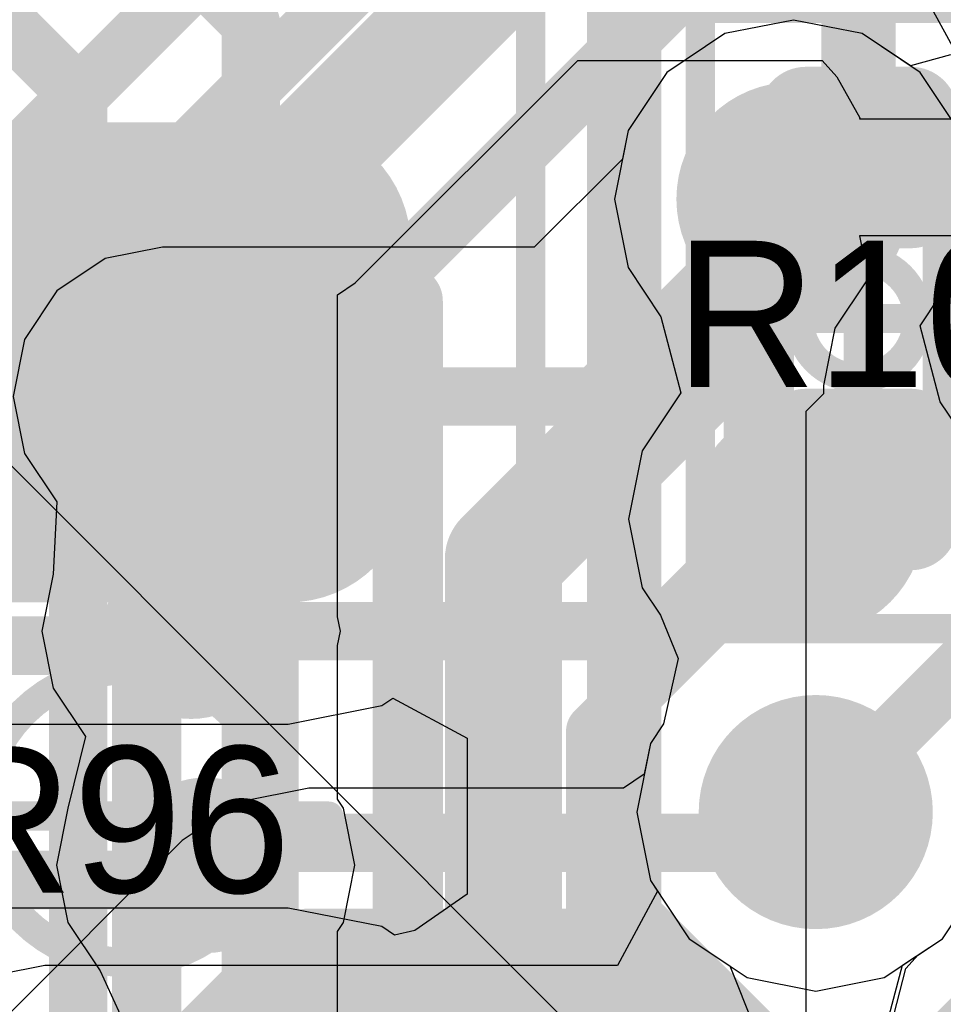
# Model space of a CAD drawing. Header units: millimetres. Extents: x -2 to 68, y -2 to 27.4.
# Tile 190 of 256: x 16.5 to 18, y 15.9 to 17.6. Entities that reach past the tile are written whole.
import ezdxf

# ---------------------------------------------------------------- set-up
doc = ezdxf.new("R2010")
doc.units = ezdxf.units.MM
for name, color, linetype in [('BottomLayer', 5, 'Continuous'), ('DrillGuide', 244, 'Continuous'), ('Mechanical13', 56, 'Continuous'), ('Mechanical15', 56, 'Continuous'), ('Mechanical2', 216, 'Continuous'), ('MidLayer1', 16, 'Continuous'), ('MidLayer2', 76, 'Continuous'), ('MidLayer3', 90, 'Continuous'), ('MidLayer4', 156, 'Continuous'), ('MidLayer5', 130, 'Continuous'), ('MidLayer6', 216, 'Continuous'), ('MidLayer7', 6, 'Continuous'), ('MidLayer8', 54, 'Continuous'), ('MultiLayer', 9, 'Continuous'), ('TopLayer', 1, 'Continuous'), ('TopPaste', 8, 'Continuous'), ('TopSolder', 216, 'Continuous'), ('ViaHoleLayer', 16, 'Continuous')]:
    doc.layers.add(name, color=color, linetype=linetype)

# ---------------------------------------------------------------- blocks, each defined once
blk = doc.blocks.new('RES_0201_13')
at = {"layer": 'Mechanical13', "const_width": 0.12}
for points in [[(-0.32, -0.17), (-0.32, 0.17)], [(0.32, 0.17), (-0.32, 0.17)], [(0.32, -0.17), (0.32, 0.17)], [(0.32, -0.17), (-0.32, -0.17)]]:
    blk.add_lwpolyline(points, dxfattribs=at)
at = {"layer": 'Mechanical13', "const_width": 0.06}
for points in [[(-0.35, 0.17, 1), (-0.29, 0.17, 1)], [(-0.35, 0.17, 1), (-0.29, 0.17, 1)], [(0.29, 0.17, 1), (0.35, 0.17, 1)], [(0.29, 0.17, 1), (0.35, 0.17, 1)], [(-0.35, -0.17, 1), (-0.29, -0.17, 1)], [(-0.35, -0.17, 1), (-0.29, -0.17, 1)], [(0.29, -0.17, 1), (0.35, -0.17, 1)], [(0.29, -0.17, 1), (0.35, -0.17, 1)]]:
    blk.add_lwpolyline(points, format="xyb", close=True, dxfattribs=at)
at = {"layer": 'Mechanical15', "const_width": 0.05}
for points in [[(-0.53, -0.27), (-0.53, 0.27)], [(0.53, 0.27), (-0.53, 0.27)], [(0.53, -0.27), (0.53, 0.27)], [(0, -0.135), (0, 0.135)], [(0.135, 0), (-0.135, 0)], [(0.53, -0.27), (-0.53, -0.27)]]:
    blk.add_lwpolyline(points, dxfattribs=at)
at = {"layer": 'Mechanical15'}
for points, const_width in [([(-0.5425, 0.27, 1), (-0.5175, 0.27, 1)], 0.025), ([(-0.5425, 0.27, 1), (-0.5175, 0.27, 1)], 0.025), ([(0.5175, 0.27, 1), (0.5425, 0.27, 1)], 0.025), ([(0.5175, 0.27, 1), (0.5425, 0.27, 1)], 0.025), ([(-0.0125, 0.135, 1), (0.0125, 0.135, 1)], 0.025), ([(0.1013, 0, 1), (-0.1013, 0, 1)], 0.05), ([(-0.1475, 0, 1), (-0.1225, 0, 1)], 0.025), ([(-0.1138, 0, 1), (-0.0888, 0, 1)], 0.025), ([(0.0888, 0, 1), (0.1138, 0, 1)], 0.025), ([(0.1225, 0, 1), (0.1475, 0, 1)], 0.025), ([(-0.0125, -0.135, 1), (0.0125, -0.135, 1)], 0.025), ([(-0.5425, -0.27, 1), (-0.5175, -0.27, 1)], 0.025), ([(-0.5425, -0.27, 1), (-0.5175, -0.27, 1)], 0.025), ([(0.5175, -0.27, 1), (0.5425, -0.27, 1)], 0.025), ([(0.5175, -0.27, 1), (0.5425, -0.27, 1)], 0.025)]:
    blk.add_lwpolyline(points, format="xyb", close=True, dxfattribs=dict(at, const_width=const_width))
at = {"layer": 'TopLayer', "const_width": 0.0806}
for points in [[(-0.3897, 0.0894, 1), (-0.3091, 0.0894, 1)], [(-0.2409, 0.0894, 1), (-0.1603, 0.0894, 1)], [(0.1603, 0.0894, 1), (0.2409, 0.0894, 1)], [(0.3091, 0.0894, 1), (0.3897, 0.0894, 1)], [(-0.3897, -0.0894, 1), (-0.3091, -0.0894, 1)], [(-0.2409, -0.0894, 1), (-0.1603, -0.0894, 1)], [(0.1603, -0.0894, 1), (0.2409, -0.0894, 1)], [(0.3091, -0.0894, 1), (0.3897, -0.0894, 1)]]:
    blk.add_lwpolyline(points, format="xyb", close=True, dxfattribs=at)
at = {"layer": 'TopLayer'}
for points in [[(-0.2006, 0.17), (-0.3494, 0.17), (-0.2006, -0.17), (-0.3494, -0.17)], [(0.2006, -0.17), (0.3494, -0.17), (0.2006, 0.17), (0.3494, 0.17)], [(-0.12, 0.0894), (-0.43, 0.0894), (-0.12, -0.0894), (-0.43, -0.0894)], [(0.12, -0.0894), (0.43, -0.0894), (0.12, 0.0894), (0.43, 0.0894)]]:
    blk.add_solid(points, dxfattribs=at)
at = {"layer": 'TopPaste', "const_width": 0.0806}
for points in [[(-0.3897, 0.0894, 1), (-0.3091, 0.0894, 1)], [(-0.2409, 0.0894, 1), (-0.1603, 0.0894, 1)], [(0.1603, 0.0894, 1), (0.2409, 0.0894, 1)], [(0.3091, 0.0894, 1), (0.3897, 0.0894, 1)], [(-0.3897, -0.0894, 1), (-0.3091, -0.0894, 1)], [(-0.2409, -0.0894, 1), (-0.1603, -0.0894, 1)], [(0.1603, -0.0894, 1), (0.2409, -0.0894, 1)], [(0.3091, -0.0894, 1), (0.3897, -0.0894, 1)]]:
    blk.add_lwpolyline(points, format="xyb", close=True, dxfattribs=at)
at = {"layer": 'TopPaste'}
for points in [[(-0.2006, 0.17), (-0.3494, 0.17), (-0.2006, -0.17), (-0.3494, -0.17)], [(0.2006, -0.17), (0.3494, -0.17), (0.2006, 0.17), (0.3494, 0.17)], [(-0.12, 0.0894), (-0.43, 0.0894), (-0.12, -0.0894), (-0.43, -0.0894)], [(0.12, -0.0894), (0.43, -0.0894), (0.12, 0.0894), (0.43, 0.0894)]]:
    blk.add_solid(points, dxfattribs=at)
at = {"layer": 'TopSolder', "const_width": 0.0806}
for points in [[(-0.3897, 0.0894, 1), (-0.3091, 0.0894, 1)], [(-0.2409, 0.0894, 1), (-0.1603, 0.0894, 1)], [(0.1603, 0.0894, 1), (0.2409, 0.0894, 1)], [(0.3091, 0.0894, 1), (0.3897, 0.0894, 1)], [(-0.3897, -0.0894, 1), (-0.3091, -0.0894, 1)], [(-0.2409, -0.0894, 1), (-0.1603, -0.0894, 1)], [(0.1603, -0.0894, 1), (0.2409, -0.0894, 1)], [(0.3091, -0.0894, 1), (0.3897, -0.0894, 1)]]:
    blk.add_lwpolyline(points, format="xyb", close=True, dxfattribs=at)
at = {"layer": 'TopSolder'}
for points in [[(-0.2006, 0.17), (-0.3494, 0.17), (-0.2006, -0.17), (-0.3494, -0.17)], [(0.2006, -0.17), (0.3494, -0.17), (0.2006, 0.17), (0.3494, 0.17)], [(-0.12, 0.0894), (-0.43, 0.0894), (-0.12, -0.0894), (-0.43, -0.0894)], [(0.12, -0.0894), (0.43, -0.0894), (0.12, 0.0894), (0.43, 0.0894)]]:
    blk.add_solid(points, dxfattribs=at)
blk = doc.blocks.new('RES_0603_61')
at = {"layer": 'Mechanical13', "const_width": 0.12}
for points in [[(0.88, 0.48), (-0.88, 0.48)], [(-0.88, -0.48), (-0.88, 0.48)]]:
    blk.add_lwpolyline(points, dxfattribs=at)
at = {"layer": 'Mechanical13', "const_width": 0.06}
blk.add_lwpolyline([(-0.91, 0.48, 1), (-0.85, 0.48, 1)], format="xyb", close=True, dxfattribs=at)
blk.add_lwpolyline([(-0.91, 0.48, 1), (-0.85, 0.48, 1)], format="xyb", close=True, dxfattribs=at)
at = {"layer": 'Mechanical15', "const_width": 0.05}
for points in [[(1.39, 0.69), (-1.39, 0.69)], [(0, -0.345), (0, 0.345)], [(0.345, 0), (-0.345, 0)]]:
    blk.add_lwpolyline(points, dxfattribs=at)
at = {"layer": 'Mechanical15'}
for points, const_width in [([(-0.0125, 0.345, 1), (0.0125, 0.345, 1)], 0.025), ([(0.25, 0, 1), (-0.25, 0, 1)], 0.05), ([(-0.3575, 0, 1), (-0.3325, 0, 1)], 0.025), ([(-0.2625, 0, 1), (-0.2375, 0, 1)], 0.025), ([(0.2375, 0, 1), (0.2625, 0, 1)], 0.025), ([(0.3325, 0, 1), (0.3575, 0, 1)], 0.025)]:
    blk.add_lwpolyline(points, format="xyb", close=True, dxfattribs=dict(at, const_width=const_width))
at = {"layer": 'TopLayer', "const_width": 0.2091}
for points in [[(-1.0804, 0.2759, 1), (-0.8713, 0.2759, 1)], [(-0.6786, 0.2759, 1), (-0.4696, 0.2759, 1)], [(-1.0804, -0.2759, 1), (-0.8713, -0.2759, 1)], [(-0.6786, -0.2759, 1), (-0.4696, -0.2759, 1)]]:
    blk.add_lwpolyline(points, format="xyb", close=True, dxfattribs=at)
at = {"layer": 'TopLayer'}
for points in [[(-0.5741, 0.485), (-0.9759, 0.485), (-0.5741, -0.485), (-0.9759, -0.485)], [(-0.365, 0.2759), (-1.185, 0.2759), (-0.365, -0.2759), (-1.185, -0.2759)]]:
    blk.add_solid(points, dxfattribs=at)
at = {"layer": 'TopPaste', "const_width": 0.2091}
for points in [[(-1.0804, 0.2759, 1), (-0.8713, 0.2759, 1)], [(-0.6786, 0.2759, 1), (-0.4696, 0.2759, 1)], [(-1.0804, -0.2759, 1), (-0.8713, -0.2759, 1)], [(-0.6786, -0.2759, 1), (-0.4696, -0.2759, 1)]]:
    blk.add_lwpolyline(points, format="xyb", close=True, dxfattribs=at)
at = {"layer": 'TopPaste'}
for points in [[(-0.5741, 0.485), (-0.9759, 0.485), (-0.5741, -0.485), (-0.9759, -0.485)], [(-0.365, 0.2759), (-1.185, 0.2759), (-0.365, -0.2759), (-1.185, -0.2759)]]:
    blk.add_solid(points, dxfattribs=at)
at = {"layer": 'TopSolder', "const_width": 0.2091}
for points in [[(-1.0804, 0.2759, 1), (-0.8713, 0.2759, 1)], [(-0.6786, 0.2759, 1), (-0.4696, 0.2759, 1)], [(-1.0804, -0.2759, 1), (-0.8713, -0.2759, 1)], [(-0.6786, -0.2759, 1), (-0.4696, -0.2759, 1)]]:
    blk.add_lwpolyline(points, format="xyb", close=True, dxfattribs=at)
at = {"layer": 'TopSolder'}
for points in [[(-0.5741, 0.485), (-0.9759, 0.485), (-0.5741, -0.485), (-0.9759, -0.485)], [(-0.365, 0.2759), (-1.185, 0.2759), (-0.365, -0.2759), (-1.185, -0.2759)]]:
    blk.add_solid(points, dxfattribs=at)

msp = doc.modelspace()

# ---------------------------------------------------------------- linework, layer by layer
at = {"layer": 'BottomLayer'}
for p, q in [((17.0302, 17.1198), (17.4105, 17.5)), ((17.4105, 17.5), (17.8279, 17.5)), ((17.8279, 17.5), (17.8529, 17.4719)), ((17.8529, 17.4719), (17.8924, 17.4018)), ((17.8924, 17.4018), (17.8921, 17.4)), ((17.8921, 17.4), (18.435, 17.4)), ((18.435, 17.2), (17.8921, 17.2)), ((17.8921, 17.2), (17.8966, 17.1772)), ((17.8966, 17.1772), (17.9232, 17.1374)), ((17.9049, 17.1251), (17.8495, 17.0423)), ((17.9232, 17.1374), (17.9049, 17.1251)), ((17, 17.0996), (17.0302, 17.1198)), ((17, 16.5496), (17, 17.0996)), ((17.8495, 17.0423), (17.8301, 16.9446)), ((17.8301, 16.9446), (17.8301, 16.9301)), ((17.8301, 16.9301), (17.8, 16.9)), ((17.8, 16.9), (17.8, 15.3606)), ((17.0049, 16.525), (17, 16.5496)), ((17, 16.5004), (17.0049, 16.525)), ((17, 16.2382), (17, 16.5004)), ((17.0105, 16.2225), (17, 16.2382)), ((17.0299, 16.125), (17.0105, 16.2225)), ((17.0105, 16.0275), (17.0299, 16.125)), ((17, 16.0118), (17.0105, 16.0275)), ((17, 15.8471), (17, 16.0118))]:
    msp.add_line(p, q, dxfattribs=at)
for points, const_width in [([(16.85, 17.3), (17.885, 18.335)], 0.1), ([(17.2835, 16.6485), (17.935, 17.3)], 0.2), ([(17.935, 17.3), (18.435, 17.3)], 0.2), ([(15.855, 17.3), (16.85, 17.3)], 0.1), ([(16.675, 16.9), (16.7008, 16.9258)], 0.1), ([(15.855, 16.9), (16.675, 16.9)], 0.1), ([(17.2835, 15.4357), (17.2835, 16.6485)], 0.2), ([(16.725, 16.5), (16.75, 16.525)], 0.1), ([(15.855, 16.5), (16.725, 16.5)], 0.1), ([(16.75, 16.1), (16.775, 16.125)], 0.1), ([(15.855, 16.1), (16.75, 16.1)], 0.1)]:
    msp.add_lwpolyline(points, dxfattribs=dict(at, const_width=const_width))
for points, const_width in [([(17.885, 17.3, 1), (17.985, 17.3, 1)], 0.1), ([(17.885, 17.3, 1), (17.985, 17.3, 1)], 0.1), ([(16.825, 17.3, 1), (16.875, 17.3, 1)], 0.05), ([(16.825, 17.3, 1), (16.875, 17.3, 1)], 0.05), ([(16.6258, 16.9258, 1), (16.7758, 16.9258, 1)], 0.15), ([(16.6758, 16.9258, 1), (16.7258, 16.9258, 1)], 0.05), ([(16.65, 16.9, 1), (16.7, 16.9, 1)], 0.05), ([(16.65, 16.9, 1), (16.7, 16.9, 1)], 0.05), ([(17.2335, 16.6485, 1), (17.3335, 16.6485, 1)], 0.1), ([(17.2335, 16.6485, 1), (17.3335, 16.6485, 1)], 0.1), ([(16.675, 16.525, 1), (16.825, 16.525, 1)], 0.15), ([(16.725, 16.525, 1), (16.775, 16.525, 1)], 0.05), ([(16.7, 16.5, 1), (16.75, 16.5, 1)], 0.05), ([(16.7, 16.5, 1), (16.75, 16.5, 1)], 0.05), ([(16.7, 16.125, 1), (16.85, 16.125, 1)], 0.15), ([(16.75, 16.125, 1), (16.8, 16.125, 1)], 0.05), ([(16.725, 16.1, 1), (16.775, 16.1, 1)], 0.05), ([(16.725, 16.1, 1), (16.775, 16.1, 1)], 0.05)]:
    msp.add_lwpolyline(points, format="xyb", close=True, dxfattribs=dict(at, const_width=const_width))
at = {"layer": 'DrillGuide'}
for points, const_width in [([(17.729, 17.263, 1), (17.829, 17.263, 1)], 0.1), ([(16.6758, 16.9258, 1), (16.7258, 16.9258, 1)], 0.05), ([(17.753, 16.716, 1), (17.853, 16.716, 1)], 0.1), ([(16.725, 16.525, 1), (16.775, 16.525, 1)], 0.05), ([(17.7671, 16.2159, 1), (17.8671, 16.2159, 1)], 0.1), ([(16.75, 16.125, 1), (16.8, 16.125, 1)], 0.05)]:
    msp.add_lwpolyline(points, format="xyb", close=True, dxfattribs=dict(at, const_width=const_width))
at = {"layer": 'MidLayer1'}
for p, q in [((17.779, 17.5689), (17.6619, 17.5456)), ((17.8961, 17.5456), (17.779, 17.5689)), ((17.6619, 17.5456), (17.5627, 17.4793)), ((17.9953, 17.4793), (17.8961, 17.5456)), ((17.5627, 17.4793), (17.4964, 17.3801)), ((18.0616, 17.3801), (17.9953, 17.4793)), ((17.4964, 17.3801), (17.4731, 17.263)), ((17.4731, 17.263), (17.4964, 17.1459)), ((17.4964, 17.1459), (17.5524, 17.0621)), ((17.9953, 17.0467), (18.0616, 17.1459)), ((17.5524, 17.0621), (17.5867, 16.9323)), ((18.0296, 16.9169), (17.9953, 17.0467)), ((17.5867, 16.9323), (17.5204, 16.8331)), ((18.0856, 16.8331), (18.0296, 16.9169)), ((17.5204, 16.8331), (17.4971, 16.716)), ((17.4971, 16.716), (17.5204, 16.5989)), ((17.5204, 16.5989), (17.5517, 16.5521)), ((17.5517, 16.5521), (17.5819, 16.4783)), ((17.5819, 16.4783), (17.5571, 16.3667)), ((17.5571, 16.3667), (17.5345, 16.3329)), ((17.5345, 16.3329), (17.5112, 16.2159)), ((17.5112, 16.2159), (17.5345, 16.0988)), ((17.5345, 16.0988), (17.6008, 15.9996)), ((18.0334, 15.9996), (18.0997, 16.0988)), ((17.6008, 15.9996), (17.7001, 15.9333)), ((17.9342, 15.9333), (18.0334, 15.9996)), ((17.7001, 15.9333), (17.8171, 15.91)), ((17.8171, 15.91), (17.9342, 15.9333))]:
    msp.add_line(p, q, dxfattribs=at)
at = {"layer": 'MidLayer1', "const_width": 0.2}
for points in [[(17.679, 17.263, 1), (17.879, 17.263, 1)], [(17.703, 16.716, 1), (17.903, 16.716, 1)], [(17.7171, 16.2159, 1), (17.9171, 16.2159, 1)]]:
    msp.add_lwpolyline(points, format="xyb", close=True, dxfattribs=at)
at = {"layer": 'MidLayer2'}
msp.add_line((18.0544, 17.5179), (17.9919, 17.6317), dxfattribs=at)
at = {"layer": 'MidLayer2', "const_width": 0.1}
for points in [[(15.998, 17.1637), (16.9871, 18.1528)], [(16.198, 17.0808), (17.1871, 18.07)], [(16.398, 16.998), (17.3871, 17.9871)], [(16.6835, 17.0006), (17.5871, 17.9043)], [(16.8835, 16.9178), (17.7871, 17.8214)], [(17.779, 17.263), (19.4511, 17.263)], [(16.6835, 15.1872), (16.6835, 17.0006)], [(16.8835, 15.27), (16.8835, 16.9178)], [(17.8171, 16.2159), (18.4816, 16.8803)], [(17.4404, 16.3534), (17.803, 16.716)], [(17.9906, 15.77), (18.9009, 16.6803)], [(17.4404, 16.0046), (17.4404, 16.3534)], [(17.4404, 16.0046), (17.675, 15.77)]]:
    msp.add_lwpolyline(points, dxfattribs=at)
at = {"layer": 'MidLayer2'}
for points, const_width in [([(17.679, 17.263, 1), (17.879, 17.263, 1)], 0.2), ([(17.754, 17.263, 1), (17.804, 17.263, 1)], 0.05), ([(16.6585, 17.0006, 1), (16.7085, 17.0006, 1)], 0.05), ([(16.6585, 17.0006, 1), (16.7085, 17.0006, 1)], 0.05), ([(16.8585, 16.9178, 1), (16.9085, 16.9178, 1)], 0.05), ([(16.8585, 16.9178, 1), (16.9085, 16.9178, 1)], 0.05), ([(17.703, 16.716, 1), (17.903, 16.716, 1)], 0.2), ([(17.778, 16.716, 1), (17.828, 16.716, 1)], 0.05), ([(17.7171, 16.2159, 1), (17.9171, 16.2159, 1)], 0.2), ([(17.4154, 16.3534, 1), (17.4654, 16.3534, 1)], 0.05), ([(17.4154, 16.3534, 1), (17.4654, 16.3534, 1)], 0.05), ([(17.7921, 16.2159, 1), (17.8421, 16.2159, 1)], 0.05), ([(17.4154, 16.0046, 1), (17.4654, 16.0046, 1)], 0.05), ([(17.4154, 16.0046, 1), (17.4654, 16.0046, 1)], 0.05)]:
    msp.add_lwpolyline(points, format="xyb", close=True, dxfattribs=dict(at, const_width=const_width))
at = {"layer": 'MidLayer3'}
for p, q in [((17.779, 17.5689), (17.6619, 17.5456)), ((17.8961, 17.5456), (17.779, 17.5689)), ((17.6619, 17.5456), (17.5627, 17.4793)), ((17.9953, 17.4793), (17.8961, 17.5456)), ((17.5627, 17.4793), (17.4964, 17.3801)), ((18.0616, 17.3801), (17.9953, 17.4793)), ((17.4964, 17.3801), (17.4731, 17.263)), ((17.4731, 17.263), (17.4964, 17.1459)), ((17.4964, 17.1459), (17.5524, 17.0621)), ((17.9953, 17.0467), (18.0616, 17.1459)), ((17.5524, 17.0621), (17.5867, 16.9323)), ((18.0296, 16.9169), (17.9953, 17.0467)), ((17.5867, 16.9323), (17.5204, 16.8331)), ((18.0856, 16.8331), (18.0296, 16.9169)), ((17.5204, 16.8331), (17.4971, 16.716)), ((17.4971, 16.716), (17.5204, 16.5989)), ((17.5204, 16.5989), (17.5517, 16.5521)), ((17.5517, 16.5521), (17.5819, 16.4783)), ((17.5819, 16.4783), (17.5571, 16.3667)), ((17.5571, 16.3667), (17.5345, 16.3329)), ((17.5345, 16.3329), (17.5241, 16.2804)), ((17.5241, 16.2804), (17.4889, 16.2569)), ((16.951, 16.2569), (16.834, 16.2336)), ((16.9511, 16.2569), (16.951, 16.2569)), ((17.4889, 16.2569), (16.9511, 16.2569)), ((17.4889, 16.2569), (17.4889, 16.2569)), ((16.834, 16.2336), (16.7348, 16.1673)), ((16.7348, 16.1673), (15.5108, 14.9434))]:
    msp.add_line(p, q, dxfattribs=at)
for points, const_width in [([(17.679, 17.263, 1), (17.879, 17.263, 1)], 0.2), ([(17.703, 16.716, 1), (17.903, 16.716, 1)], 0.2), ([(17.7171, 16.2159, 1), (17.9171, 16.2159, 1)], 0.2), ([(16.901, 15.951, 1), (17.001, 15.951, 1)], 0.1), ([(16.901, 15.951, 1), (17.001, 15.951, 1)], 0.1), ([(17.4389, 15.951, 1), (17.5389, 15.951, 1)], 0.1), ([(17.4389, 15.951, 1), (17.5389, 15.951, 1)], 0.1)]:
    msp.add_lwpolyline(points, format="xyb", close=True, dxfattribs=dict(at, const_width=const_width))
at = {"layer": 'MidLayer3', "const_width": 0.2}
for points in [[(15.6, 14.6), (16.951, 15.951)], [(16.951, 15.951), (17.4889, 15.951)], [(17.4889, 15.951), (17.6584, 15.7816)]]:
    msp.add_lwpolyline(points, dxfattribs=at)
at = {"layer": 'MidLayer4'}
for p, q in [((17.779, 17.5689), (17.6619, 17.5456)), ((17.8961, 17.5456), (17.779, 17.5689)), ((17.6619, 17.5456), (17.5627, 17.4793)), ((17.9953, 17.4793), (17.8961, 17.5456)), ((17.5627, 17.4793), (17.4964, 17.3801)), ((18.0616, 17.3801), (17.9953, 17.4793)), ((17.4964, 17.3801), (17.4867, 17.3312)), ((17.4867, 17.3312), (17.3362, 17.1807)), ((16.7008, 17.1807), (16.6033, 17.1613)), ((17.3362, 17.1807), (16.7008, 17.1807)), ((16.6033, 17.1613), (16.5206, 17.1061)), ((17.9953, 17.0467), (18.0616, 17.1459)), ((16.5206, 17.1061), (16.4653, 17.0234)), ((18.0296, 16.9169), (17.9953, 17.0467)), ((16.4653, 17.0234), (16.4459, 16.9258)), ((16.4459, 16.9258), (16.4653, 16.8283)), ((18.0856, 16.8331), (18.0296, 16.9169)), ((16.4653, 16.8283), (16.5206, 16.7456)), ((16.5206, 16.7456), (16.5145, 16.6225)), ((16.5145, 16.6225), (16.4951, 16.525)), ((16.4951, 16.525), (16.5145, 16.4275)), ((16.5145, 16.4275), (16.5698, 16.3448)), ((16.5698, 16.3448), (16.5395, 16.2225)), ((16.5395, 16.2225), (16.5201, 16.125)), ((16.5201, 16.125), (16.5395, 16.0275)), ((18.0334, 15.9996), (18.0997, 16.0988)), ((16.5395, 16.0275), (16.5948, 15.9448)), ((17.9655, 15.9542), (18.0334, 15.9996)), ((16.5948, 15.9448), (16.6388, 15.8482)), ((17.9277, 15.8124), (17.9655, 15.9542))]:
    msp.add_line(p, q, dxfattribs=at)
for points, const_width in [([(17.679, 17.263, 1), (17.879, 17.263, 1)], 0.2), ([(17.754, 17.263, 1), (17.804, 17.263, 1)], 0.05), ([(16.6258, 16.9258, 1), (16.7758, 16.9258, 1)], 0.15), ([(16.6758, 16.9258, 1), (16.7258, 16.9258, 1)], 0.05), ([(17.4168, 16.9258, 1), (17.4668, 16.9258, 1)], 0.05), ([(17.4168, 16.9258, 1), (17.4668, 16.9258, 1)], 0.05), ([(17.703, 16.716, 1), (17.903, 16.716, 1)], 0.2), ([(17.715, 16.716, 1), (17.765, 16.716, 1)], 0.05), ([(17.715, 16.716, 1), (17.765, 16.716, 1)], 0.05), ([(17.778, 16.716, 1), (17.828, 16.716, 1)], 0.05), ([(16.675, 16.525, 1), (16.825, 16.525, 1)], 0.15), ([(16.725, 16.525, 1), (16.775, 16.525, 1)], 0.05), ([(17.524, 16.525, 1), (17.574, 16.525, 1)], 0.05), ([(17.524, 16.525, 1), (17.574, 16.525, 1)], 0.05), ([(17.7171, 16.2159, 1), (17.9171, 16.2159, 1)], 0.2), ([(16.7, 16.125, 1), (16.85, 16.125, 1)], 0.15), ([(17.7921, 16.2159, 1), (17.8421, 16.2159, 1)], 0.05), ([(16.7883, 16.1633, 1), (16.8383, 16.1633, 1)], 0.05), ([(16.7883, 16.1633, 1), (16.8383, 16.1633, 1)], 0.05), ([(17.7395, 16.1633, 1), (17.7895, 16.1633, 1)], 0.05), ([(17.7395, 16.1633, 1), (17.7895, 16.1633, 1)], 0.05), ([(16.75, 16.125, 1), (16.8, 16.125, 1)], 0.05)]:
    msp.add_lwpolyline(points, format="xyb", close=True, dxfattribs=dict(at, const_width=const_width))
at = {"layer": 'MidLayer4', "const_width": 0.1}
for points in [[(17.4418, 16.9258), (17.779, 17.263)], [(16.7008, 16.9258), (17.4418, 16.9258)], [(17.549, 16.525), (17.74, 16.716)], [(17.74, 16.716), (17.803, 16.716)], [(16.75, 16.525), (17.549, 16.525)], [(17.7645, 16.1633), (17.8171, 16.2159)], [(16.775, 16.125), (16.8133, 16.1633)], [(16.8133, 16.1633), (17.7645, 16.1633)]]:
    msp.add_lwpolyline(points, dxfattribs=at)
at = {"layer": 'MidLayer5', "const_width": 0.1}
for points in [[(16.0862, 17.9121), (16.557, 17.4413)], [(16.562, 17.8535), (16.852, 17.5635)], [(16.852, 14.7919), (16.852, 17.5635)], [(16.557, 14.9141), (16.557, 17.4413)]]:
    msp.add_lwpolyline(points, dxfattribs=at)
at = {"layer": 'MidLayer5'}
for points, const_width in [([(16.827, 17.5635, 1), (16.877, 17.5635, 1)], 0.05), ([(16.827, 17.5635, 1), (16.877, 17.5635, 1)], 0.05), ([(16.532, 17.4413, 1), (16.582, 17.4413, 1)], 0.05), ([(16.532, 17.4413, 1), (16.582, 17.4413, 1)], 0.05), ([(17.679, 17.263, 1), (17.879, 17.263, 1)], 0.2), ([(17.703, 16.716, 1), (17.903, 16.716, 1)], 0.2), ([(17.7171, 16.2159, 1), (17.9171, 16.2159, 1)], 0.2)]:
    msp.add_lwpolyline(points, format="xyb", close=True, dxfattribs=dict(at, const_width=const_width))
at = {"layer": 'MidLayer6'}
for p, q in [((17.779, 17.5689), (17.6619, 17.5456)), ((17.8961, 17.5456), (17.779, 17.5689)), ((17.6619, 17.5456), (17.5627, 17.4793)), ((17.9787, 17.4904), (17.8961, 17.5456)), ((18.0475, 17.5093), (17.9787, 17.4904)), ((17.5627, 17.4793), (17.4964, 17.3801)), ((17.4964, 17.3801), (17.4731, 17.263)), ((15.9, 17.35), (17.4071, 15.8428)), ((17.4731, 17.263), (17.4964, 17.1459)), ((17.4964, 17.1459), (17.5524, 17.0621)), ((17.5524, 17.0621), (17.5867, 16.9323)), ((17.5867, 16.9323), (17.5204, 16.8331)), ((17.5204, 16.8331), (17.4971, 16.716)), ((17.4971, 16.716), (17.5204, 16.5989)), ((17.5204, 16.5989), (17.5517, 16.5521)), ((17.5517, 16.5521), (17.5819, 16.4783)), ((17.5819, 16.4783), (17.5571, 16.3667)), ((17.5571, 16.3667), (17.5345, 16.3329)), ((17.5345, 16.3329), (17.5112, 16.2159)), ((17.5112, 16.2159), (17.5345, 16.0988)), ((17.5345, 16.0988), (17.6008, 15.9996)), ((17.6008, 15.9996), (17.6701, 15.9533)), ((17.6701, 15.9533), (17.7275, 15.8105))]:
    msp.add_line(p, q, dxfattribs=at)
at = {"layer": 'MidLayer6', "const_width": 0.2}
for points in [[(17.679, 17.263, 1), (17.879, 17.263, 1)], [(17.703, 16.716, 1), (17.903, 16.716, 1)], [(17.7171, 16.2159, 1), (17.9171, 16.2159, 1)]]:
    msp.add_lwpolyline(points, format="xyb", close=True, dxfattribs=at)
at = {"layer": 'MidLayer7'}
for p, q in [((17.779, 17.5689), (17.6619, 17.5456)), ((17.8961, 17.5456), (17.779, 17.5689)), ((17.6619, 17.5456), (17.5627, 17.4793)), ((17.9953, 17.4793), (17.8961, 17.5456)), ((17.5627, 17.4793), (17.4964, 17.3801)), ((18.0616, 17.3801), (17.9953, 17.4793)), ((17.4964, 17.3801), (17.4731, 17.263)), ((17.4731, 17.263), (17.4964, 17.1459)), ((17.4964, 17.1459), (17.5524, 17.0621)), ((17.9953, 17.0467), (18.0616, 17.1459)), ((17.5524, 17.0621), (17.5867, 16.9323)), ((18.0296, 16.9169), (17.9953, 17.0467)), ((17.5867, 16.9323), (17.5204, 16.8331)), ((18.0856, 16.8331), (18.0296, 16.9169)), ((17.5204, 16.8331), (17.4971, 16.716)), ((17.4971, 16.716), (17.5204, 16.5989)), ((17.5204, 16.5989), (17.5517, 16.5521)), ((17.5517, 16.5521), (17.5819, 16.4783)), ((17.5819, 16.4783), (17.5571, 16.3667)), ((17.5571, 16.3667), (17.5345, 16.3329)), ((17.5345, 16.3329), (17.5112, 16.2159)), ((17.5112, 16.2159), (17.5345, 16.0988)), ((17.5345, 16.0988), (17.6008, 15.9996)), ((18.0334, 15.9996), (18.0997, 16.0988)), ((17.6008, 15.9996), (17.7001, 15.9333)), ((17.9342, 15.9333), (18.0334, 15.9996)), ((17.7001, 15.9333), (17.8171, 15.91)), ((17.8171, 15.91), (17.9342, 15.9333))]:
    msp.add_line(p, q, dxfattribs=at)
at = {"layer": 'MidLayer7', "const_width": 0.2}
for points in [[(17.679, 17.263, 1), (17.879, 17.263, 1)], [(17.703, 16.716, 1), (17.903, 16.716, 1)], [(17.7171, 16.2159, 1), (17.9171, 16.2159, 1)]]:
    msp.add_lwpolyline(points, format="xyb", close=True, dxfattribs=at)
at = {"layer": 'MidLayer8'}
for p, q in [((17.779, 17.5689), (17.6619, 17.5456)), ((17.8961, 17.5456), (17.779, 17.5689)), ((17.6619, 17.5456), (17.5627, 17.4793)), ((17.9953, 17.4793), (17.8961, 17.5456)), ((17.5627, 17.4793), (17.4964, 17.3801)), ((18.0616, 17.3801), (17.9953, 17.4793)), ((17.4964, 17.3801), (17.4731, 17.263)), ((17.4731, 17.263), (17.4964, 17.1459)), ((17.4964, 17.1459), (17.5524, 17.0621)), ((17.9953, 17.0467), (18.0616, 17.1459)), ((17.5524, 17.0621), (17.5867, 16.9323)), ((18.0296, 16.9169), (17.9953, 17.0467)), ((17.5867, 16.9323), (17.5204, 16.8331)), ((18.0856, 16.8331), (18.0296, 16.9169)), ((17.5204, 16.8331), (17.4971, 16.716)), ((17.4971, 16.716), (17.5204, 16.5989)), ((17.5204, 16.5989), (17.5517, 16.5521)), ((17.5517, 16.5521), (17.5819, 16.4783)), ((17.5819, 16.4783), (17.5571, 16.3667)), ((17.5571, 16.3667), (17.5345, 16.3329)), ((17.5345, 16.3329), (17.5112, 16.2159)), ((17.5112, 16.2159), (17.5345, 16.0988)), ((17.5345, 16.0988), (17.5465, 16.0809)), ((18.0334, 15.9996), (18.0997, 16.0988)), ((17.5465, 16.0809), (17.4786, 15.9539)), ((17.9923, 15.9721), (18.0334, 15.9996)), ((17.971, 15.9485), (17.9923, 15.9721)), ((16.5, 15.9539), (16.422, 15.9384)), ((17.4786, 15.9539), (16.5, 15.9539)), ((17.9431, 15.8417), (17.971, 15.9485))]:
    msp.add_line(p, q, dxfattribs=at)
at = {"layer": 'MidLayer8', "const_width": 0.2}
for points in [[(17.679, 17.263, 1), (17.879, 17.263, 1)], [(17.703, 16.716, 1), (17.903, 16.716, 1)], [(17.7171, 16.2159, 1), (17.9171, 16.2159, 1)]]:
    msp.add_lwpolyline(points, format="xyb", close=True, dxfattribs=at)
at = {"layer": 'MultiLayer'}
for points, const_width in [([(17.679, 17.263, 1), (17.879, 17.263, 1)], 0.2), ([(16.6258, 16.9258, 1), (16.7758, 16.9258, 1)], 0.15), ([(17.703, 16.716, 1), (17.903, 16.716, 1)], 0.2), ([(16.675, 16.525, 1), (16.825, 16.525, 1)], 0.15), ([(17.7171, 16.2159, 1), (17.9171, 16.2159, 1)], 0.2), ([(16.7, 16.125, 1), (16.85, 16.125, 1)], 0.15)]:
    msp.add_lwpolyline(points, format="xyb", close=True, dxfattribs=dict(at, const_width=const_width))
at = {"layer": 'TopLayer'}
for p, q in [((17.0755, 16.3977), (17.0943, 16.4103)), ((17.0943, 16.4103), (17.2213, 16.3424)), ((16.9159, 16.366), (17.0755, 16.3977)), ((16.3641, 16.366), (16.9159, 16.366)), ((17.2213, 16.3424), (17.2213, 16.0756)), ((17.2213, 16.0756), (17.1323, 16.0136)), ((16.9159, 16.052), (16.3641, 16.052)), ((17.0755, 16.0203), (16.9159, 16.052)), ((17.0975, 16.0056), (17.0755, 16.0203)), ((17.1323, 16.0136), (17.0975, 16.0056))]:
    msp.add_line(p, q, dxfattribs=at)
for points, const_width in [([(17.89, 17.6205), (18.09, 17.8205)], 0.127), ([(17.49, 16.034), (17.49, 17.8)], 0.127), ([(17.89, 17.334), (17.89, 17.6205)], 0.127), ([(15.7258, 16.984), (16.64, 16.984)], 0.5), ([(17.89, 16.784), (18.5226, 16.784)], 0.15), ([(17.49, 16.034), (18.1, 15.424)], 0.127)]:
    msp.add_lwpolyline(points, dxfattribs=dict(at, const_width=const_width))
for points, const_width in [([(17.8582, 17.6205, 1), (17.9217, 17.6205, 1)], 0.0635), ([(17.8582, 17.6205, 1), (17.9217, 17.6205, 1)], 0.0635), ([(17.8582, 17.334, 1), (17.9217, 17.334, 1)], 0.0635), ([(16.515, 16.984, 1), (16.765, 16.984, 1)], 0.25), ([(17.8525, 16.784, 1), (17.9275, 16.784, 1)], 0.075), ([(17.4582, 16.034, 1), (17.5217, 16.034, 1)], 0.0635), ([(17.4582, 16.034, 1), (17.5217, 16.034, 1)], 0.0635)]:
    msp.add_lwpolyline(points, format="xyb", close=True, dxfattribs=dict(at, const_width=const_width))
at = {"layer": 'ViaHoleLayer'}
for points, const_width in [([(17.729, 17.263, 1), (17.829, 17.263, 1)], 0.1), ([(16.6758, 16.9258, 1), (16.7258, 16.9258, 1)], 0.05), ([(17.753, 16.716, 1), (17.853, 16.716, 1)], 0.1), ([(16.725, 16.525, 1), (16.775, 16.525, 1)], 0.05), ([(17.7671, 16.2159, 1), (17.8671, 16.2159, 1)], 0.1), ([(16.75, 16.125, 1), (16.8, 16.125, 1)], 0.05)]:
    msp.add_lwpolyline(points, format="xyb", close=True, dxfattribs=dict(at, const_width=const_width))

# ---------------------------------------------------------------- block references
at = {"rotation": 270}
for name, p in [('RES_0603_61', (16.64, 16.209)), ('RES_0201_13', (17.89, 17.059))]:
    msp.add_blockref(name, p, dxfattribs=at)

# ---------------------------------------------------------------- texts
at = {"layer": 'Mechanical2'}
for s, p in [('R10', (17.5768, 16.9418)), ('R96', (16.3068, 16.0782))]:
    msp.add_text(s, height=0.25, dxfattribs=at).set_placement(p)

doc.saveas('drawing.dxf')
